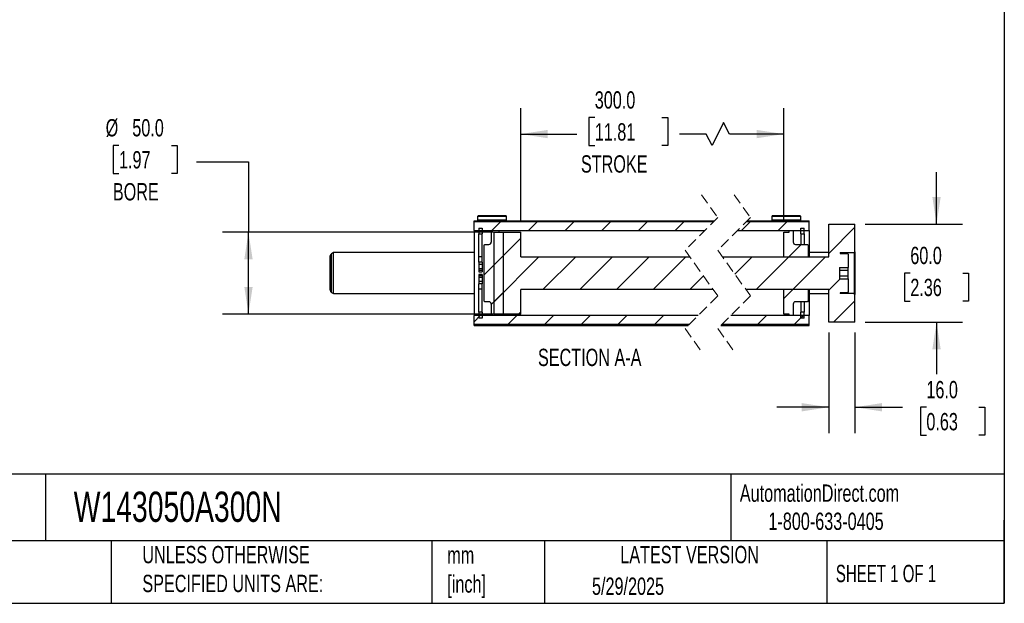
# Model space of a CAD drawing. Header units: millimetres. Extents: x 32 to 1365, y 32 to 1048.
# Tile 3 of 5: x 763 to 1365, y 32 to 389. Entities that reach past the tile are written whole.
import ezdxf

# ---------------------------------------------------------------- set-up
doc = ezdxf.new("R2010")
doc.units = ezdxf.units.MM
doc.header["$LTSCALE"] = 5
doc.linetypes.add('SLD-Dashed', pattern=[1.905, 1.27, -0.635])
doc.linetypes.add('SLD-Solid', pattern=[0])
doc.layers.add('DIMENSIONS', color=140, linetype='SLD-Solid', lineweight=25)
doc.layers.add('TEXT', color=140, linetype='SLD-Solid', lineweight=25)
doc.layers.add('HATCH', color=6, linetype='SLD-Solid')
doc.styles.add('SLDTEXTSTYLE0', font='TXT', dxfattribs={"width": 0.7})
doc.styles.add('SLDTEXTSTYLE1', font='TXT', dxfattribs={"width": 0.65})
doc.dimstyles.new('SLDDIMSTYLE0', dxfattribs={"dimtxt": 10.790039, "dimasz": 16.51, "dimexe": 0, "dimexo": 0.0625, "dimgap": 2.69751, "dimtad": 0, "dimtih": 1, "dimtoh": 1, "dimrnd": 1e-09, "dimzin": 4, "dimdsep": 46, "dimtxsty": 'SLDTEXTSTYLE0', "dimsah": 1, "dimcen": 0.09, "dimadec": 0, "dimazin": 1, "dimtfac": 1, "dimtmove": 0, "dimatfit": 0, "dimfxl": 0, "dimfrac": 2, "dimtolj": 1, "dimtzin": 12, "dimarcsym": 0})
doc.dimstyles.new('SLDDIMSTYLE1', dxfattribs={"dimtxt": 10.790039, "dimasz": 16.51, "dimexe": 0, "dimexo": 0.0625, "dimgap": 2.69751, "dimtad": 0, "dimtih": 1, "dimtoh": 1, "dimrnd": 1e-09, "dimzin": 4, "dimdsep": 46, "dimtxsty": 'SLDTEXTSTYLE0', "dimsah": 1, "dimcen": 0.09, "dimadec": 0, "dimazin": 1, "dimtfac": 1, "dimtofl": 0, "dimtmove": 0, "dimatfit": 3, "dimfxl": 0, "dimfrac": 2, "dimtolj": 1, "dimtzin": 12, "dimarcsym": 0})

# ---------------------------------------------------------------- blocks, each defined once
blk = doc.blocks.new('_D_32')
at = {"layer": 'DIMENSIONS'}
for p, q in [((823.74, 311.69), (820.11, 311.69)), ((820.11, 311.69), (820.11, 294.54)), ((855.8, 311.69), (859.42, 311.69)), ((859.42, 311.69), (859.42, 294.54)), ((871.19, 301.59), (902.94, 301.59)), ((902.94, 301.59), (902.94, 258.6)), ((820.11, 294.54), (823.74, 294.54)), ((859.42, 294.54), (855.8, 294.54)), ((1052.59, 258.6), (887.06, 258.6)), ((902.94, 208.6), (902.94, 258.6)), ((1052.59, 208.6), (887.06, 208.6))]:
    blk.add_line(p, q, dxfattribs=at)
for points in [[(902.94, 258.6), (900.4, 242.09), (905.48, 242.09)], [(902.94, 208.6), (905.48, 225.11), (900.4, 225.11)]]:
    blk.add_solid(points, dxfattribs=at)
at = {"layer": 'DIMENSIONS', "char_height": 10.583, "attachment_point": 1, "style": 'SLDTEXTSTYLE0'}
for s, insert in [('%%c', (815.59, 327.75)), ('50.0', (831.88, 327.75)), ('1.97', (823.74, 308.18)), ('BORE', (820, 288.62))]:
    blk.add_mtext(s, dxfattribs=dict(at, insert=insert))
blk = doc.blocks.new('_D_33')
at = {"layer": 'DIMENSIONS'}
for p, q in [((1069.44, 264.95), (1069.44, 334.48)), ((1230.35, 264.95), (1230.35, 334.48)), ((1114.76, 328.69), (1111.13, 328.69)), ((1111.13, 328.69), (1111.13, 311.55)), ((1155.8, 328.69), (1159.42, 328.69)), ((1159.42, 328.69), (1159.42, 311.55)), ((1193.58, 325.66), (1186.52, 311.55)), ((1197.1, 318.6), (1193.58, 325.66)), ((1069.44, 318.6), (1103.88, 318.6)), ((1182.99, 318.6), (1166.68, 318.6)), ((1186.52, 311.55), (1182.99, 318.6)), ((1230.35, 318.6), (1197.1, 318.6)), ((1111.13, 311.55), (1114.76, 311.55)), ((1159.42, 311.55), (1155.8, 311.55))]:
    blk.add_line(p, q, dxfattribs=at)
for points in [[(1069.44, 318.6), (1085.95, 316.06), (1085.95, 321.14)], [(1230.35, 318.6), (1213.84, 321.14), (1213.84, 316.06)]]:
    blk.add_solid(points, dxfattribs=at)
at = {"layer": 'DIMENSIONS', "char_height": 10.583, "attachment_point": 1, "style": 'SLDTEXTSTYLE0'}
for s, insert in [('300.0', (1114.76, 344.75)), ('11.81', (1114.76, 325.19)), ('STROKE', (1106.29, 305.62))]:
    blk.add_mtext(s, dxfattribs=dict(at, insert=insert))
blk = doc.blocks.new('_D_34')
at = {"layer": 'DIMENSIONS'}
for p, q in [((1323.79, 263.6), (1323.79, 295.35)), ((1280.2, 263.6), (1339.66, 263.6)), ((1307.76, 233.65), (1304.13, 233.65)), ((1304.13, 233.65), (1304.13, 216.5)), ((1339.82, 233.65), (1343.44, 233.65)), ((1343.44, 233.65), (1343.44, 216.5)), ((1304.13, 216.5), (1307.76, 216.5)), ((1343.44, 216.5), (1339.82, 216.5)), ((1280.2, 203.6), (1339.66, 203.6)), ((1323.79, 203.6), (1323.79, 171.85))]:
    blk.add_line(p, q, dxfattribs=at)
for points in [[(1323.79, 263.6), (1326.33, 280.11), (1321.25, 280.11)], [(1323.79, 203.6), (1321.25, 187.09), (1326.33, 187.09)]]:
    blk.add_solid(points, dxfattribs=at)
at = {"layer": 'DIMENSIONS', "char_height": 10.583, "attachment_point": 1, "style": 'SLDTEXTSTYLE0'}
for s, insert in [('60.0', (1307.76, 249.71)), ('2.36', (1307.76, 230.14))]:
    blk.add_mtext(s, dxfattribs=dict(at, insert=insert))
blk = doc.blocks.new('_D_35')
at = {"layer": 'DIMENSIONS'}
for p, q in [((1257.85, 197.25), (1257.85, 135.73)), ((1273.85, 197.25), (1273.85, 135.73)), ((1257.85, 151.6), (1226.1, 151.6)), ((1273.85, 151.6), (1302.96, 151.6)), ((1317.58, 151.6), (1313.96, 151.6)), ((1313.96, 151.6), (1313.96, 134.45)), ((1349.64, 151.6), (1353.27, 151.6)), ((1353.27, 151.6), (1353.27, 134.45)), ((1313.96, 134.45), (1317.58, 134.45)), ((1353.27, 134.45), (1349.64, 134.45))]:
    blk.add_line(p, q, dxfattribs=at)
for points in [[(1257.85, 151.6), (1241.34, 154.14), (1241.34, 149.06)], [(1273.85, 151.6), (1290.36, 149.06), (1290.36, 154.14)]]:
    blk.add_solid(points, dxfattribs=at)
at = {"layer": 'DIMENSIONS', "char_height": 10.583, "attachment_point": 1, "style": 'SLDTEXTSTYLE0'}
for s, insert in [('16.0', (1317.58, 167.66)), ('0.63', (1317.58, 148.09))]:
    blk.add_mtext(s, dxfattribs=dict(at, insert=insert))
blk = doc.blocks.new('SW_HATCH_1')
at = {"layer": 'HATCH', "color": 0}
for p, q in [((-185.61, 56.96), (-191.12, 51.45)), ((-163.16, 56.96), (-168.67, 51.45)), ((-140.71, 56.96), (-146.22, 51.45)), ((-118.26, 56.96), (-123.77, 51.45)), ((-95.81, 56.96), (-101.31, 51.45)), ((-73.36, 56.96), (-78.86, 51.45)), ((-32.85, 56.96), (-38.35, 51.45)), ((-10.39, 56.96), (-15.9, 51.45)), ((-191.12, 51.45), (-191.41, 51.16)), ((31, 53.45), (15, 37.45)), ((-173.41, 46.71), (-189.91, 30.21)), ((-1.95, 42.95), (-9.45, 35.45)), ((-183.91, 36.21), (-195.91, 24.21)), ((-162.22, 35.45), (-189.91, 7.76)), ((-139.77, 35.45), (-159.77, 15.45)), ((-117.31, 35.45), (-137.31, 15.45)), ((-94.86, 35.45), (-114.86, 15.45)), ((-72.41, 35.45), (-92.41, 15.45)), ((-31.9, 35.45), (-42.46, 24.9)), ((-9.45, 35.45), (-29.45, 15.45)), ((13, 35.45), (-7, 15.45)), ((-61.65, 23.77), (-69.96, 15.45)), ((21.99, 21.99), (15, 15)), ((-183.91, 13.76), (-191.41, 6.26)), ((-7, 15.45), (-12.5, 9.95)), ((31, 8.55), (17.9, -4.55)), ((-196.91, 0.76), (-198.91, -1.24)), ((-173.41, 1.81), (-174.77, 0.45)), ((0, 0), (-2, -2)), ((-198.22, -0.55), (-201.91, -4.24)), ((-175.77, -0.55), (-181.27, -6.06)), ((-153.31, -0.55), (-158.82, -6.06)), ((-130.86, -0.55), (-136.37, -6.06)), ((-108.41, -0.55), (-113.92, -6.06)), ((-85.96, -0.55), (-91.47, -6.06)), ((-23, -0.55), (-28.51, -6.06)), ((-0.55, -0.55), (-6.06, -6.06))]:
    blk.add_line(p, q, dxfattribs=at)

msp = doc.modelspace()

# ---------------------------------------------------------------- linework, layer by layer
at = {"color": 7, "linetype": 'SLD-Dashed', "lineweight": 18}
for p, q in [((1179.993, 281.476), (1189.993, 267.538)), ((1199.993, 281.476), (1209.993, 267.538)), ((1189.993, 267.538), (1169.993, 247.538)), ((1209.993, 267.538), (1189.993, 247.538)), ((1169.993, 247.538), (1189.993, 219.663)), ((1189.993, 247.538), (1209.993, 219.663)), ((1189.993, 219.663), (1169.993, 199.663)), ((1209.993, 219.663), (1189.993, 199.663)), ((1169.993, 199.663), (1179.993, 185.726)), ((1189.993, 199.663), (1199.993, 185.726))]:
    msp.add_line(p, q, dxfattribs=at)
for p, q in [((1040.939, 265.601), (1158.82, 265.601)), ((1040.939, 265.107), (1040.939, 265.601)), ((1040.939, 265.107), (1187.562, 265.107)), ((1040.939, 259.601), (1040.939, 265.107)), ((1043.389, 268.601), (1043.089, 268.301)), ((1043.089, 268.301), (1043.089, 265.901)), ((1060.789, 268.301), (1043.089, 268.301)), ((1043.089, 265.901), (1043.389, 265.601)), ((1060.789, 265.901), (1043.089, 265.901)), ((1060.489, 268.601), (1043.389, 268.601)), ((1060.789, 268.301), (1060.489, 268.601)), ((1060.489, 265.601), (1060.789, 265.901)), ((1060.789, 265.901), (1060.789, 268.301)), ((1163.058, 265.601), (1188.056, 265.601)), ((1207.562, 265.107), (1245.846, 265.107)), ((1208.056, 265.601), (1219.727, 265.601)), ((1223.296, 268.601), (1222.996, 268.301)), ((1222.996, 268.301), (1222.996, 265.901)), ((1240.696, 268.301), (1222.996, 268.301)), ((1222.996, 265.901), (1223.296, 265.601)), ((1240.696, 265.901), (1222.996, 265.901)), ((1240.396, 268.601), (1223.296, 268.601)), ((1223.965, 265.601), (1245.846, 265.601)), ((1240.696, 268.301), (1240.396, 268.601)), ((1240.396, 265.601), (1240.696, 265.901)), ((1240.696, 265.901), (1240.696, 268.301)), ((1245.846, 265.107), (1245.846, 265.601)), ((1245.846, 259.601), (1245.846, 265.107)), ((1040.939, 259.601), (1182.056, 259.601)), ((1040.939, 259.601), (1040.939, 207.601)), ((1043.939, 261.101), (1045.939, 261.101)), ((1043.939, 261.101), (1043.939, 257.571)), ((1045.939, 261.101), (1045.939, 257.571)), ((1051.439, 259.601), (1051.439, 252.601)), ((1051.439, 259.601), (1056.339, 259.601)), ((1056.339, 258.601), (1056.339, 259.601)), ((1202.056, 259.601), (1245.846, 259.601)), ((1233.696, 259.601), (1236.096, 259.601)), ((1233.696, 258.601), (1233.696, 259.601)), ((1236.096, 259.601), (1236.096, 252.601)), ((1240.846, 257.571), (1240.846, 261.101)), ((1240.846, 261.101), (1242.846, 261.101)), ((1242.846, 257.571), (1242.846, 261.101)), ((1245.846, 259.601), (1245.846, 243.601)), ((1257.846, 243.601), (1257.846, 263.601)), ((1257.846, 263.601), (1273.846, 263.601)), ((1273.846, 246.601), (1273.846, 263.601)), ((1043.939, 257.571), (1045.939, 257.571)), ((1043.939, 243.489), (1043.939, 257.571)), ((1045.939, 243.489), (1045.939, 257.571)), ((1052.939, 258.601), (1052.939, 208.601)), ((1052.939, 258.601), (1069.439, 258.601)), ((1056.339, 258.601), (1058.939, 258.601)), ((1058.939, 208.601), (1058.939, 258.601)), ((1069.439, 243.601), (1069.439, 258.601)), ((1230.346, 258.601), (1233.696, 258.601)), ((1230.346, 243.601), (1230.346, 258.601)), ((1240.846, 257.571), (1242.846, 257.571)), ((1240.846, 257.571), (1240.846, 251.101)), ((1242.846, 257.571), (1242.846, 251.101)), ((1046.939, 250.601), (1047.439, 251.101)), ((1046.939, 250.601), (1046.939, 216.601)), ((1047.439, 251.101), (1049.939, 251.101)), ((1237.596, 251.101), (1244.846, 251.101)), ((1244.846, 251.101), (1245.346, 250.601)), ((1245.346, 250.601), (1245.346, 243.601)), ((952.939, 223.123), (952.939, 244.08)), ((954.939, 246.101), (953.689, 245.379)), ((953.689, 221.823), (953.689, 245.379)), ((1040.939, 246.101), (954.939, 246.101)), ((954.939, 221.101), (954.939, 246.101)), ((1045.939, 243.489), (1043.939, 243.489)), ((1043.939, 240.227), (1043.939, 243.489)), ((1045.939, 240.227), (1045.939, 243.489)), ((1069.439, 243.601), (1172.818, 243.601)), ((1192.818, 243.601), (1257.846, 243.601)), ((1230.346, 243.601), (1245.346, 243.601)), ((1257.846, 246.101), (1245.846, 246.101)), ((1264.846, 246.101), (1273.346, 246.101)), ((1264.846, 246.101), (1264.846, 245.601)), ((1264.846, 245.601), (1269.346, 245.601)), ((1269.346, 245.601), (1269.846, 245.101)), ((1269.846, 245.101), (1269.846, 237.065)), ((1273.346, 246.101), (1273.846, 246.601)), ((1273.346, 246.101), (1273.346, 221.101)), ((1273.846, 246.601), (1273.846, 220.601)), ((1045.939, 240.227), (1043.939, 240.227)), ((1043.939, 240.227), (1043.939, 238.796)), ((1045.939, 238.796), (1043.939, 238.796)), ((1043.939, 238.796), (1043.939, 236.267)), ((1045.939, 236.267), (1043.939, 236.267)), ((1043.939, 236.267), (1043.939, 235.246)), ((1045.939, 235.246), (1043.939, 235.246)), ((1043.939, 235.246), (1043.939, 234.413)), ((1045.939, 240.227), (1045.939, 238.796)), ((1045.939, 238.796), (1045.939, 236.267)), ((1045.939, 236.267), (1045.939, 235.246)), ((1045.939, 235.246), (1045.939, 234.413)), ((1264.346, 237.065), (1269.846, 237.065)), ((1264.346, 237.065), (1264.346, 230.137)), ((1264.346, 235.333), (1269.846, 235.333)), ((1269.846, 235.333), (1269.846, 237.065)), ((1269.846, 231.869), (1269.846, 235.333)), ((1043.939, 234.413), (1045.939, 234.413)), ((1045.939, 232.788), (1043.939, 232.788)), ((1043.939, 232.788), (1043.939, 231.956)), ((1045.939, 231.956), (1043.939, 231.956)), ((1043.939, 231.956), (1043.939, 230.934)), ((1045.939, 230.934), (1043.939, 230.934)), ((1043.939, 230.934), (1043.939, 228.405)), ((1045.939, 232.788), (1045.939, 231.956)), ((1045.939, 231.956), (1045.939, 230.934)), ((1045.939, 230.934), (1045.939, 228.405)), ((1264.346, 231.869), (1269.846, 231.869)), ((1264.346, 230.137), (1269.846, 230.137)), ((1269.846, 230.137), (1269.846, 231.869)), ((1269.846, 230.137), (1269.846, 222.101)), ((1045.939, 228.405), (1043.939, 228.405)), ((1043.939, 228.405), (1043.939, 226.975)), ((1045.939, 226.975), (1043.939, 226.975)), ((1043.939, 223.713), (1043.939, 226.975)), ((1045.939, 223.713), (1043.939, 223.713)), ((1043.939, 209.631), (1043.939, 223.713)), ((1045.939, 228.405), (1045.939, 226.975)), ((1045.939, 223.713), (1045.939, 226.975)), ((1045.939, 209.631), (1045.939, 223.713)), ((1187.168, 223.601), (1069.439, 223.601)), ((1069.439, 208.601), (1069.439, 223.601)), ((1257.846, 223.601), (1207.168, 223.601)), ((1230.346, 208.601), (1230.346, 223.601)), ((1245.346, 223.601), (1230.346, 223.601)), ((1245.346, 223.601), (1245.346, 216.601)), ((1245.846, 223.601), (1245.846, 207.601)), ((1257.846, 203.601), (1257.846, 223.601)), ((953.689, 221.823), (954.939, 221.101)), ((954.939, 221.101), (1040.939, 221.101)), ((1245.846, 221.101), (1257.846, 221.101)), ((1269.346, 221.601), (1264.846, 221.601)), ((1264.846, 221.601), (1264.846, 221.101)), ((1273.346, 221.101), (1264.846, 221.101)), ((1269.846, 222.101), (1269.346, 221.601)), ((1273.846, 220.601), (1273.346, 221.101)), ((1273.846, 203.601), (1273.846, 220.601)), ((1047.439, 216.101), (1046.939, 216.601)), ((1049.939, 216.101), (1047.439, 216.101)), ((1051.439, 214.601), (1051.439, 207.601)), ((1236.096, 214.601), (1236.096, 207.601)), ((1244.846, 216.101), (1237.596, 216.101)), ((1240.846, 216.101), (1240.846, 209.631)), ((1242.846, 216.101), (1242.846, 209.631)), ((1245.346, 216.601), (1244.846, 216.101)), ((1177.931, 207.601), (1040.939, 207.601)), ((1040.939, 202.095), (1040.939, 207.601)), ((1043.939, 209.631), (1043.939, 206.101)), ((1045.939, 209.631), (1043.939, 209.631)), ((1045.939, 206.101), (1043.939, 206.101)), ((1045.939, 209.631), (1045.939, 206.101)), ((1056.339, 207.601), (1051.439, 207.601)), ((1069.439, 208.601), (1052.939, 208.601)), ((1058.939, 208.601), (1056.339, 208.601)), ((1056.339, 207.601), (1056.339, 208.601)), ((1245.846, 207.601), (1197.931, 207.601)), ((1233.696, 208.601), (1230.346, 208.601)), ((1233.696, 207.601), (1233.696, 208.601)), ((1236.096, 207.601), (1233.696, 207.601)), ((1240.846, 206.101), (1240.846, 209.631)), ((1242.846, 209.631), (1240.846, 209.631)), ((1242.846, 206.101), (1240.846, 206.101)), ((1242.846, 206.101), (1242.846, 209.631)), ((1245.846, 202.095), (1245.846, 207.601)), ((1172.424, 202.095), (1040.939, 202.095)), ((1040.939, 201.601), (1040.939, 202.095)), ((1040.939, 201.601), (1171.931, 201.601)), ((1191.931, 201.601), (1245.846, 201.601)), ((1245.846, 202.095), (1192.424, 202.095)), ((1245.846, 201.601), (1245.846, 202.095)), ((1273.846, 203.601), (1257.846, 203.601))]:
    msp.add_line(p, q)
for centre, start, end in [((1049.939, 252.601), 269.999495, 0.000648), ((1237.596, 252.601), 180.000324, 269.999534), ((954.439, 244.08), 120.00085, 179.998819), ((954.439, 223.122), 180.00115, 239.999216), ((1049.939, 214.601), 359.999403, 90.000384), ((1237.596, 214.601), 90.000588, 179.999626)]:
    msp.add_arc(centre, 1.5, start, end)
for points, knots in [([(1158.82, 265.601), (1159.485, 265.588), (1160.897, 265.56), (1162.31, 265.587), (1163.058, 265.601)], [0, 0, 0, 0, 0.47062864, 1, 1, 1, 1]), ([(1219.727, 265.601), (1220.392, 265.588), (1221.805, 265.56), (1223.217, 265.587), (1223.965, 265.601)], [0, 0, 0, 0, 0.4706278, 1, 1, 1, 1])]:
    msp.add_open_spline(points, degree=3, knots=knots)
at = {"layer": 'TEXT'}
for p, q in [((1365.25, 1047.75), (1365.25, 31.75)), ((1365.25, 110.631), (31.75, 110.631)), ((778.794, 110.631), (778.794, 69.85)), ((1197.877, 110.631), (1197.877, 69.85)), ((1365.25, 31.75), (1365.25, 82.55)), ((1365.25, 69.85), (31.75, 69.85)), ((818.901, 69.85), (818.901, 31.75)), ((1015.122, 69.85), (1015.122, 31.75)), ((1084.06, 69.85), (1084.06, 31.75)), ((1256.744, 69.85), (1256.744, 31.75)), ((31.75, 31.75), (1365.25, 31.75))]:
    msp.add_line(p, q, dxfattribs=at)

# ---------------------------------------------------------------- block references
at = {"layer": 'HATCH'}
msp.add_blockref('SW_HATCH_1', (1242.846, 208.15), dxfattribs=at)

# ---------------------------------------------------------------- texts
at = {"layer": 'TEXT'}
for s, insert, char_height, attachment_point, style in [('SECTION A-A', (1111.661, 187.377), 10.58333, 2, 'SLDTEXTSTYLE0'), ('AutomationDirect.com', (1203.475, 104.383), 10.58333, 1, 'SLDTEXTSTYLE0'), ('W143050A300N', (796.039, 100.032), 18.52083, 1, 'SLDTEXTSTYLE0'), ('1-800-633-0405', (1220.958, 87.185), 10.58333, 1, 'SLDTEXTSTYLE0'), ('METRIC UNITS USED ^JFOR PART DESIGN', (638.022, 67.779), 10.58333, 1, 'SLDTEXTSTYLE0'), ('UNLESS OTHERWISE ^JSPECIFIED UNITS ARE:', (838.04, 66.803), 10.58333, 1, 'SLDTEXTSTYLE0'), ('LATEST VERSION', (1172.761, 66.82), 10.58333, 2, 'SLDTEXTSTYLE0'), ('mm^J[inch]', (1024.536, 66.486), 10.5833, 1, 'SLDTEXTSTYLE0'), ('SHEET 1 OF 1', (1262.206, 55.257), 10.58333, 1, 'SLDTEXTSTYLE1'), ('5/29/2025', (1113.064, 47.486), 10.5833, 1, 'SLDTEXTSTYLE0')]:
    msp.add_mtext(s, dxfattribs=dict(at, insert=insert, char_height=char_height, attachment_point=attachment_point, style=style))

# ---------------------------------------------------------------- dimensions: what is measured, and where the dimension line sits
at = {"layer": 'DIMENSIONS'}
dim = msp.add_linear_dim(base=(1230.346, 318.601), p1=(1069.439, 258.601), p2=(1230.346, 258.601), text='300.0\\PSTROKE', dimstyle='SLDDIMSTYLE1', dxfattribs=at)
dim.commit()
dim.dimension.update_dxf_attribs({"geometry": '_D_33', "text_midpoint": (1135.276, 318.601), "dimtype": 160})
dim = msp.add_linear_dim(base=(902.939, 258.601), p1=(1058.939, 208.601), p2=(1058.939, 258.601), angle=90, text='%%c<>\\PBORE', dimstyle='SLDDIMSTYLE1', dxfattribs=at)
dim.commit()
dim.dimension.update_dxf_attribs({"geometry": '_D_32', "text_midpoint": (902.939, 301.594), "dimtype": 160})
dim = msp.add_linear_dim(base=(1323.789, 263.601), p1=(1273.846, 203.601), p2=(1273.846, 263.601), angle=90, dimstyle='SLDDIMSTYLE0', dxfattribs=at)
dim.commit()
dim.dimension.update_dxf_attribs({"geometry": '_D_34', "text_midpoint": (1323.789, 233.649), "dimtype": 160})
dim = msp.add_linear_dim(base=(1257.846, 151.601), p1=(1273.846, 203.601), p2=(1257.846, 203.601), dimstyle='SLDDIMSTYLE0', dxfattribs=at)
dim.commit()
dim.dimension.update_dxf_attribs({"geometry": '_D_35', "text_midpoint": (1333.612, 151.601), "dimtype": 160})

doc.saveas('drawing.dxf')
